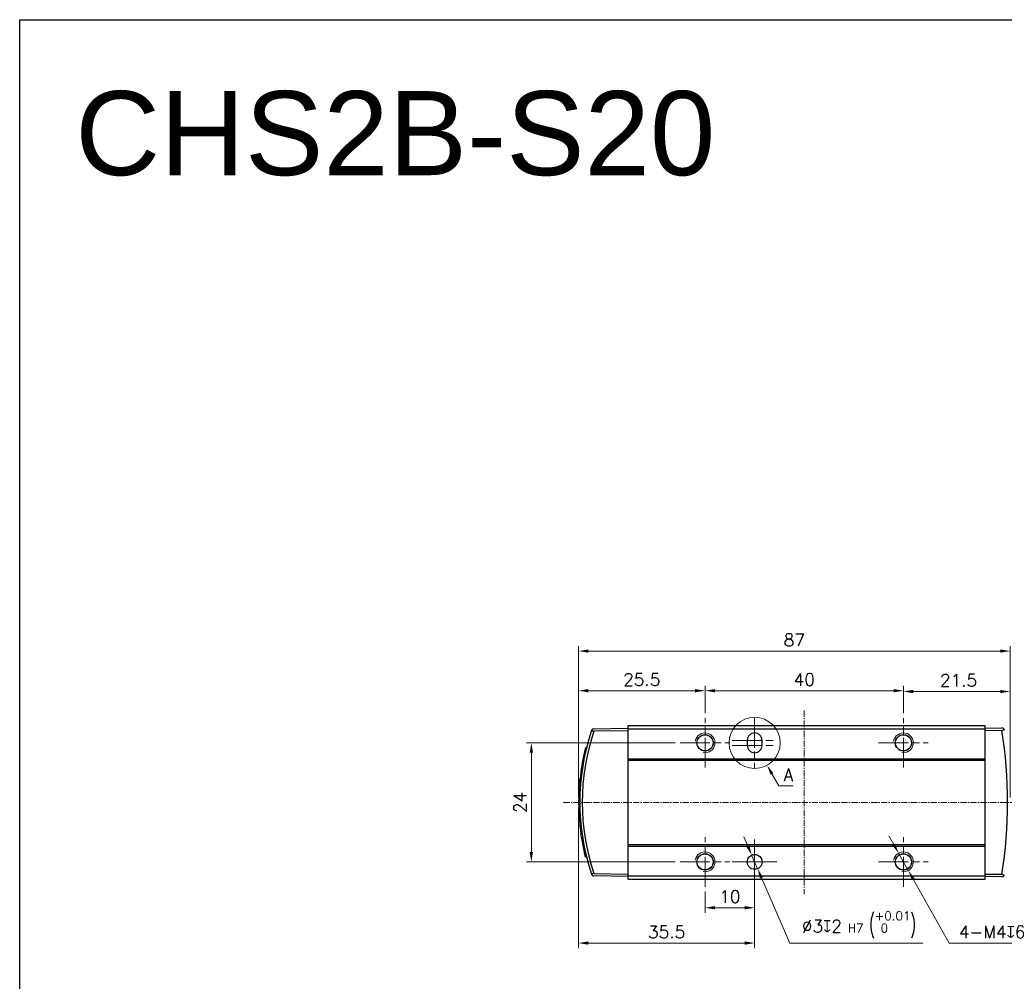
# Model space of a CAD drawing. Header units: inches. Extents: x 0 to 5655, y -2263 to 1330.
# Tile 149 of 239: x 3174 to 3372, y 299 to 493. Entities that reach past the tile are written whole.
import ezdxf

# ---------------------------------------------------------------- set-up
doc = ezdxf.new("R2010")
doc.units = ezdxf.units.IN
doc.header["$MEASUREMENT"] = 0
for name, pattern in [('AM_ISO08W050x2', [9, 6, -0.75, 1.5, -0.75]), ('CENTER', [2, 1.25, -0.25, 0.25, -0.25]), ('SLD-實線', [0])]:
    doc.linetypes.add(name, pattern=pattern)
for name, color, linetype, lineweight in [('AM_0', 7, 'Continuous', 30), ('AM_4', 3, 'Continuous', 15), ('AM_5', 3, 'Continuous', 15), ('AM_7', 4, 'CENTER', 15), ('AM_8', 1, 'Continuous', 15)]:
    doc.layers.add(name, color=color, linetype=linetype, lineweight=lineweight)
doc.styles.get("Standard").update_dxf_attribs({"font": 'arial.ttf'})
doc.styles.add('尺寸標註', font='romans.shx', dxfattribs={"bigfont": 'CHINESET.SHX'})
doc.dimstyles.new('複本 CNS2-1$0', dxfattribs={"dimtxt": 2.5, "dimasz": 2, "dimexe": 1, "dimexo": 1, "dimgap": 1, "dimtad": 1, "dimtoh": 1, "dimdsep": 46, "dimtxsty": '尺寸標註', "dimcen": 0, "dimclrd": 2, "dimclre": 2, "dimclrt": 3, "dimadec": 0, "dimazin": 2, "dimtp": 0.1, "dimtm": 0.1, "dimtfac": 0.71, "dimtmove": 0, "dimatfit": 0, "dimfxl": 0, "dimlwd": 13, "dimlwe": 13, "dimarcsym": 0})
doc.dimstyles.new('複本 CNS2-1$3', dxfattribs={"dimtxt": 2.5, "dimasz": 2, "dimexe": 1, "dimexo": 1, "dimgap": 1, "dimtad": 1, "dimtoh": 1, "dimdsep": 46, "dimtxsty": '尺寸標註', "dimcen": 0, "dimclrd": 2, "dimclre": 2, "dimclrt": 3, "dimadec": 0, "dimazin": 2, "dimtp": 0.1, "dimtm": 0.1, "dimtfac": 0.71, "dimtmove": 0, "dimatfit": 0, "dimfxl": 0, "dimlwd": 13, "dimlwe": 13, "dimarcsym": 0})

# ---------------------------------------------------------------- blocks, each defined once
blk = doc.blocks.new('*D606')
at = {"layer": 'AM_5', "color": 2, "lineweight": 13}
for p, q in [((3286.56, 334.33), (3286.56, 305.96)), ((3322.06, 317.83), (3322.06, 305.96)), ((3288.56, 306.96), (3320.06, 306.96))]:
    blk.add_line(p, q, dxfattribs=at)
at = {"layer": 'AM_5', "color": 2}
for points in [[(3288.56, 307.3), (3288.56, 306.63), (3286.56, 306.96)], [(3320.06, 307.3), (3320.06, 306.63), (3322.06, 306.96)]]:
    blk.add_solid(points, dxfattribs=at)
at = {"layer": 'Defpoints', "color": 0}
for p in [(3286.56, 335.33), (3322.06, 318.83), (3322.06, 306.96)]:
    blk.add_point(p, dxfattribs=at)
at = {"layer": 'AM_5', "color": 3, "insert": (3304.31, 309.21), "char_height": 2.5, "attachment_point": 5, "style": '尺寸標註'}
blk.add_mtext('35.5', dxfattribs=at)
blk = doc.blocks.new('*U280')
at = {"layer": 'AM_0'}
blk.add_circle((1802.51, 5465.24), 1.62, dxfattribs=at)
at = {"layer": 'AM_4'}
blk.add_arc((1802.51, 5465.24), 2, 260, 170, dxfattribs=at)
at = {"layer": 'AM_7', "linetype": 'AM_ISO08W050x2'}
for p, q in [((1802.51, 5460.24), (1802.51, 5470.24)), ((1797.51, 5465.24), (1807.51, 5465.24))]:
    blk.add_line(p, q, dxfattribs=at)
blk = doc.blocks.new('*U281')
at = {"layer": 'AM_0'}
blk.add_circle((1802.51, 5441.24), 1.62, dxfattribs=at)
at = {"layer": 'AM_4'}
blk.add_arc((1802.51, 5441.24), 2, 260, 170, dxfattribs=at)
at = {"layer": 'AM_7', "linetype": 'AM_ISO08W050x2'}
for p, q in [((1802.51, 5436.24), (1802.51, 5446.24)), ((1797.51, 5441.24), (1807.51, 5441.24))]:
    blk.add_line(p, q, dxfattribs=at)
blk = doc.blocks.new('*U282')
at = {"layer": 'AM_0'}
blk.add_circle((1762.51, 5441.24), 1.62, dxfattribs=at)
at = {"layer": 'AM_4'}
blk.add_arc((1762.51, 5441.24), 2, 260, 170, dxfattribs=at)
at = {"layer": 'AM_7', "linetype": 'AM_ISO08W050x2'}
for p, q in [((1762.51, 5436.24), (1762.51, 5446.24)), ((1757.51, 5441.24), (1767.51, 5441.24))]:
    blk.add_line(p, q, dxfattribs=at)
blk = doc.blocks.new('*U283')
at = {"layer": 'AM_0'}
blk.add_circle((1762.51, 5465.24), 1.62, dxfattribs=at)
at = {"layer": 'AM_4'}
blk.add_arc((1762.51, 5465.24), 2, 260, 170, dxfattribs=at)
at = {"layer": 'AM_7', "linetype": 'AM_ISO08W050x2'}
for p, q in [((1762.51, 5460.24), (1762.51, 5470.24)), ((1757.51, 5465.24), (1767.51, 5465.24))]:
    blk.add_line(p, q, dxfattribs=at)
blk = doc.blocks.new('*D544')
at = {"layer": 'AM_5', "color": 2, "lineweight": 13}
for p, q in [((3306.06, 347.33), (3276.05, 347.33)), ((3277.05, 345.33), (3277.05, 325.33)), ((3306.06, 323.33), (3276.05, 323.33))]:
    blk.add_line(p, q, dxfattribs=at)
at = {"layer": 'AM_5', "color": 2}
for points in [[(3276.71, 345.33), (3277.38, 345.33), (3277.05, 347.33)], [(3276.71, 325.33), (3277.38, 325.33), (3277.05, 323.33)]]:
    blk.add_solid(points, dxfattribs=at)
at = {"layer": 'Defpoints', "color": 0}
for p in [(3307.06, 347.33), (3277.05, 323.33), (3307.06, 323.33)]:
    blk.add_point(p, dxfattribs=at)
at = {"layer": 'AM_5', "color": 3, "insert": (3274.8, 335.33), "char_height": 2.5, "attachment_point": 5, "rotation": 90, "style": '尺寸標註'}
blk.add_mtext('24', dxfattribs=at)
blk = doc.blocks.new('*D545')
at = {"layer": 'AM_5', "color": 2, "lineweight": 13}
for p, q in [((3286.56, 336.33), (3286.56, 358.85)), ((3288.56, 357.85), (3310.06, 357.85)), ((3312.06, 353.33), (3312.06, 358.85))]:
    blk.add_line(p, q, dxfattribs=at)
at = {"layer": 'AM_5', "color": 2}
for points in [[(3288.56, 358.18), (3288.56, 357.52), (3286.56, 357.85)], [(3310.06, 358.18), (3310.06, 357.52), (3312.06, 357.85)]]:
    blk.add_solid(points, dxfattribs=at)
at = {"layer": 'Defpoints', "color": 0}
for p in [(3312.06, 357.85), (3312.06, 352.33), (3286.56, 335.33)]:
    blk.add_point(p, dxfattribs=at)
at = {"layer": 'AM_5', "color": 3, "insert": (3299.31, 360.1), "char_height": 2.5, "attachment_point": 5, "style": '尺寸標註'}
blk.add_mtext('25.5', dxfattribs=at)
blk = doc.blocks.new('*D546')
at = {"layer": 'AM_5', "color": 2, "lineweight": 13}
for p, q in [((3312.06, 353.33), (3312.06, 358.85)), ((3350.06, 357.85), (3314.06, 357.85)), ((3352.06, 353.33), (3352.06, 358.85))]:
    blk.add_line(p, q, dxfattribs=at)
at = {"layer": 'AM_5', "color": 2}
for points in [[(3314.06, 358.18), (3314.06, 357.52), (3312.06, 357.85)], [(3350.06, 358.18), (3350.06, 357.52), (3352.06, 357.85)]]:
    blk.add_solid(points, dxfattribs=at)
at = {"layer": 'Defpoints', "color": 0}
for p in [(3312.06, 357.85), (3312.06, 352.33), (3352.06, 352.33)]:
    blk.add_point(p, dxfattribs=at)
at = {"layer": 'AM_5', "color": 3, "insert": (3332.06, 360.1), "char_height": 2.5, "attachment_point": 5, "style": '尺寸標註'}
blk.add_mtext('40', dxfattribs=at)
blk = doc.blocks.new('*D607')
at = {"layer": 'AM_5', "color": 2, "lineweight": 13}
for p, q in [((3322.06, 322.33), (3322.06, 313.08)), ((3312.06, 317.33), (3312.06, 313.08)), ((3314.06, 314.08), (3320.06, 314.08))]:
    blk.add_line(p, q, dxfattribs=at)
at = {"layer": 'AM_5', "color": 2}
for points in [[(3314.06, 314.42), (3314.06, 313.75), (3312.06, 314.08)], [(3320.06, 314.42), (3320.06, 313.75), (3322.06, 314.08)]]:
    blk.add_solid(points, dxfattribs=at)
at = {"layer": 'Defpoints', "color": 0}
for p in [(3322.06, 323.33), (3312.06, 318.33), (3322.06, 314.08)]:
    blk.add_point(p, dxfattribs=at)
at = {"layer": 'AM_5', "color": 3, "insert": (3317.06, 316.33), "char_height": 2.5, "attachment_point": 5, "style": '尺寸標註'}
blk.add_mtext('10', dxfattribs=at)
blk = doc.blocks.new('*D547')
at = {"layer": 'AM_5', "color": 2, "lineweight": 13}
for p, q in [((3320.67, 326.54), (3319.88, 328.38)), ((3321.46, 324.71), (3322.65, 321.95)), ((3323.45, 320.12), (3329.13, 306.96)), ((3329.13, 306.96), (3355.94, 306.96))]:
    blk.add_line(p, q, dxfattribs=at)
at = {"layer": 'AM_5', "color": 2}
for points in [[(3320.98, 326.67), (3320.36, 326.41), (3321.46, 324.71)], [(3323.75, 320.25), (3323.14, 319.98), (3322.65, 321.95)]]:
    blk.add_solid(points, dxfattribs=at)
at = {"layer": 'Defpoints', "color": 0}
for p in [(3321.46, 324.71), (3322.65, 321.95)]:
    blk.add_point(p, dxfattribs=at)
at = {"layer": 'AM_5', "color": 3, "insert": (3343.04, 310.63), "char_height": 2.5, "attachment_point": 5, "style": '尺寸標註'}
blk.add_mtext('∅3{\\Famgdt;x}2{}{\\H0.7x;\\C3; H7 {\\H2x;\\W0.5;(}\\S+0.01^  0;{\\H2x;\\W0.5;)}}', dxfattribs=at)
blk = doc.blocks.new('*D560')
at = {"layer": 'AM_5', "color": 2, "lineweight": 13}
for p, q in [((3350.1, 326.82), (3349.12, 328.56)), ((3351.08, 325.07), (3353.04, 321.59)), ((3354.02, 319.84), (3361.26, 306.96)), ((3361.26, 306.96), (3377.61, 306.96))]:
    blk.add_line(p, q, dxfattribs=at)
at = {"layer": 'AM_5', "color": 2}
for points in [[(3350.39, 326.98), (3349.81, 326.65), (3351.08, 325.07)], [(3354.31, 320.01), (3353.73, 319.68), (3353.04, 321.59)]]:
    blk.add_solid(points, dxfattribs=at)
at = {"layer": 'Defpoints', "color": 0}
for p in [(3351.08, 325.07), (3353.04, 321.59)]:
    blk.add_point(p, dxfattribs=at)
at = {"layer": 'AM_5', "color": 3, "insert": (3369.93, 309.21), "char_height": 2.5, "attachment_point": 5, "style": '尺寸標註'}
blk.add_mtext('4-M4{\\Famgdt;x}6', dxfattribs=at)
blk = doc.blocks.new('*D561')
at = {"layer": 'AM_5', "color": 2, "lineweight": 13}
for p, q in [((3352.06, 353.33), (3352.06, 358.69)), ((3354.06, 357.69), (3371.56, 357.69)), ((3373.56, 336.33), (3373.56, 358.69))]:
    blk.add_line(p, q, dxfattribs=at)
at = {"layer": 'AM_5', "color": 2}
for points in [[(3354.06, 358.02), (3354.06, 357.35), (3352.06, 357.69)], [(3371.56, 358.02), (3371.56, 357.35), (3373.56, 357.69)]]:
    blk.add_solid(points, dxfattribs=at)
at = {"layer": 'Defpoints', "color": 0}
for p in [(3373.56, 357.69), (3352.06, 352.33), (3373.56, 335.33)]:
    blk.add_point(p, dxfattribs=at)
at = {"layer": 'AM_5', "color": 3, "insert": (3363.16, 359.94), "char_height": 2.5, "attachment_point": 5, "style": '尺寸標註'}
blk.add_mtext('21.5', dxfattribs=at)
blk = doc.blocks.new('*D564')
at = {"layer": 'AM_5', "color": 2, "lineweight": 13}
for p, q in [((3286.56, 336.83), (3286.56, 366.84)), ((3288.56, 365.84), (3371.56, 365.84)), ((3373.56, 336.33), (3373.56, 366.84))]:
    blk.add_line(p, q, dxfattribs=at)
at = {"layer": 'AM_5', "color": 2}
for points in [[(3288.56, 366.17), (3288.56, 365.51), (3286.56, 365.84)], [(3371.56, 366.17), (3371.56, 365.51), (3373.56, 365.84)]]:
    blk.add_solid(points, dxfattribs=at)
at = {"layer": 'Defpoints', "color": 0}
for p in [(3373.56, 365.84), (3286.56, 335.83), (3373.56, 335.33)]:
    blk.add_point(p, dxfattribs=at)
at = {"layer": 'AM_5', "color": 3, "insert": (3330.06, 368.09), "char_height": 2.5, "attachment_point": 5, "style": '尺寸標註'}
blk.add_mtext('87', dxfattribs=at)

msp = doc.modelspace()

# ---------------------------------------------------------------- linework, layer by layer
at = {"color": 7, "linetype": 'SLD-實線', "lineweight": 25}
for p, q in [((3289.628, 350.158), (3296.558, 350.279)), ((3296.558, 349.779), (3289.628, 349.658)), ((3296.558, 350.829), (3368.558, 350.829)), ((3296.558, 350.132), (3296.558, 350.829)), ((3296.558, 344.132), (3296.558, 350.132)), ((3296.558, 350.132), (3368.558, 350.132)), ((3368.558, 350.132), (3368.558, 350.829)), ((3368.558, 350.279), (3371.886, 350.337)), ((3368.558, 344.132), (3368.558, 350.132)), ((3371.886, 349.837), (3368.558, 349.779)), ((3288.969, 349.223), (3288.969, 349.223)), ((3320.558, 347.829), (3320.558, 346.829)), ((3323.558, 346.829), (3323.558, 347.829)), ((3288.05, 345.914), (3287.843, 345.909)), ((3288.146, 346.309), (3287.939, 346.306)), ((3287.903, 345.275), (3287.697, 345.272)), ((3296.558, 344.132), (3368.558, 344.132)), ((3296.558, 343.832), (3296.558, 344.132)), ((3296.558, 343.832), (3368.558, 343.832)), ((3296.558, 326.826), (3296.558, 343.832)), ((3368.558, 343.832), (3368.558, 344.132)), ((3368.558, 326.826), (3368.558, 343.832)), ((3287.01, 341.394), (3287.009, 341.394)), ((3287.047, 339.991), (3286.845, 339.988)), ((3287.061, 340.129), (3286.86, 340.134)), ((3286.927, 338.619), (3286.726, 338.619)), ((3286.81, 335.76), (3286.61, 335.76)), ((3286.608, 334.869), (3286.81, 334.866)), ((3286.812, 334.802), (3286.612, 334.797)), ((3286.875, 332.863), (3286.675, 332.866)), ((3286.891, 332.58), (3286.691, 332.582)), ((3287.001, 331.134), (3286.801, 331.132)), ((3287.235, 329.096), (3287.032, 329.103)), ((3287.378, 328.135), (3287.175, 328.135)), ((3296.558, 326.826), (3368.558, 326.826)), ((3296.558, 326.526), (3296.558, 326.826)), ((3296.558, 326.526), (3368.558, 326.526)), ((3296.558, 320.526), (3296.558, 326.526)), ((3368.558, 326.526), (3368.558, 326.826)), ((3368.558, 320.526), (3368.558, 326.526)), ((3287.927, 325.275), (3287.722, 325.276)), ((3287.934, 324.362), (3288.143, 324.358)), ((3288.146, 324.349), (3287.939, 324.353)), ((3289.628, 321), (3296.558, 320.879)), ((3296.558, 320.379), (3289.628, 320.5)), ((3296.558, 320.526), (3368.558, 320.526)), ((3296.558, 319.829), (3296.558, 320.526)), ((3296.558, 319.829), (3368.558, 319.829)), ((3368.558, 320.879), (3371.886, 320.821)), ((3368.558, 319.829), (3368.558, 320.526)), ((3371.886, 320.321), (3368.558, 320.379))]:
    msp.add_line(p, q, dxfattribs=at)
msp.add_lwpolyline([(3173.908, 169.72), (3173.908, 493.153), (3529.18, 493.153), (3529.18, 169.72)])
msp.add_lwpolyline([(3173.908, 493.153), (3529.18, 493.153), (3529.18, 0), (3173.908, 0)], close=True)
for centre, radius in [((3312.058, 347.329), 1.65), ((3352.058, 347.329), 1.65), ((3312.058, 323.329), 1.65), ((3322.058, 323.329), 1.5), ((3352.058, 323.329), 1.65)]:
    msp.add_circle(centre, radius, dxfattribs=at)
for centre, radius, start, end in [((3332.558, 335.329), 45.75, 161.53861, 198.46139), ((3332.55, 335.329), 45.25, 161.53902, 198.46118), ((3289.637, 349.658), 0.5, 91, 141.24951), ((3322.058, 347.829), 1.5, 0, 180), ((3371.895, 349.837), 0.5, 35.71727, 91), ((3282.05, 335.329), 91, 350.82637, 9.17373), ((3332.558, 335.329), 45.95, 166.68879, 167.50295), ((3332.558, 335.329), 45.95, 166.17967, 166.74779), ((3322.058, 346.829), 1.5, 180, 0), ((3332.558, 335.329), 45.95, 167.50295, 173.99821), ((3332.558, 335.329), 45.95, 173.99821, 174.18098), ((3332.558, 335.329), 45.95, 175.89479, 179.46233), ((3332.558, 335.329), 45.95, 180.57368, 180.66314), ((3332.558, 335.329), 45.95, 180.66314, 183.07334), ((3332.558, 335.329), 45.95, 183.07334, 183.42698), ((3332.558, 335.329), 45.95, 183.42698, 185.24097), ((3332.558, 335.329), 45.95, 185.24097, 187.78709), ((3332.558, 335.329), 45.95, 189.00787, 192.63822), ((3289.637, 321), 0.5, 218.74762, 269), ((3371.895, 320.821), 0.5, 269, 324.28132)]:
    msp.add_arc(centre, radius, start, end, dxfattribs=at)
for points, knots in [([(3289.163, 349.817), (3289.163, 349.818), (3289.182, 349.873), (3289.215, 349.922), (3289.247, 349.971)], [0, 0, 0, 0, 0.0181889, 1, 1, 1, 1]), ([(3289.247, 349.971), (3289.254, 349.927), (3289.265, 349.849), (3289.336, 349.753), (3289.429, 349.691), (3289.531, 349.661), (3289.6, 349.659), (3289.628, 349.658)], [0, 0, 0, 0, 0.2825937, 0.5056932, 0.6874217, 0.8697053, 1, 1, 1, 1]), ([(3371.886, 349.837), (3371.927, 349.841), (3372.011, 349.848), (3372.129, 349.901), (3372.237, 349.993), (3372.283, 350.078), (3372.3, 350.128), (3372.3, 350.129)], [0, 0, 0, 0, 0.199493, 0.3986913, 0.649947, 0.9937882, 1, 1, 1, 1]), ([(3372.3, 350.129), (3372.338, 350.061), (3372.376, 349.993), (3372.388, 349.918), (3372.388, 349.917)], [0, 0, 0, 0, 0.98596862, 1, 1, 1, 1]), ([(3286.726, 338.619), (3286.74, 338.801), (3286.768, 339.168), (3286.809, 339.627), (3286.834, 339.881), (3286.843, 339.968), (3286.845, 339.988)], [0, 0, 0, 0, 0.3015029, 0.6049668, 0.9081909, 1, 1, 1, 1]), ([(3286.611, 334.871), (3286.611, 334.872), (3286.611, 334.874), (3286.61, 334.906), (3286.61, 334.965), (3286.609, 335.048), (3286.609, 335.151), (3286.608, 335.275), (3286.608, 335.412), (3286.609, 335.561), (3286.61, 335.679), (3286.61, 335.746), (3286.61, 335.76)], [0, 0, 0, 0, 0.0855054, 0.1944633, 0.3065807, 0.4155452, 0.5276687, 0.6366509, 0.748793, 0.8577841, 0.9699357, 1, 1, 1, 1]), ([(3287.175, 328.135), (3287.146, 328.32), (3287.089, 328.688), (3287.05, 328.975), (3287.03, 329.117)], [0, 0, 0, 0, 0.50430155, 1, 1, 1, 1]), ([(3287.934, 324.372), (3287.935, 324.37), (3287.937, 324.36), (3287.916, 324.446), (3287.872, 324.626), (3287.81, 324.887), (3287.757, 325.118), (3287.727, 325.25), (3287.722, 325.276)], [0, 0, 0, 0, 0.0809903, 0.2926745, 0.5055814, 0.7234108, 0.9471229, 1, 1, 1, 1]), ([(3289.163, 320.842), (3289.163, 320.841), (3289.182, 320.785), (3289.215, 320.736), (3289.247, 320.687)], [0, 0, 0, 0, 0.0181914, 1, 1, 1, 1]), ([(3289.628, 321), (3289.589, 320.998), (3289.51, 320.995), (3289.406, 320.955), (3289.319, 320.887), (3289.262, 320.795), (3289.252, 320.723), (3289.247, 320.687)], [0, 0, 0, 0, 0.1788055, 0.3581576, 0.5298814, 0.7702487, 1, 1, 1, 1]), ([(3372.3, 320.529), (3372.3, 320.531), (3372.283, 320.579), (3372.239, 320.662), (3372.135, 320.753), (3372.015, 320.809), (3371.929, 320.817), (3371.886, 320.821)], [0, 0, 0, 0, 0.0122477, 0.3377257, 0.5876867, 0.7915282, 1, 1, 1, 1]), ([(3372.3, 320.529), (3372.338, 320.597), (3372.376, 320.666), (3372.388, 320.74), (3372.388, 320.741)], [0, 0, 0, 0, 0.9859693, 1, 1, 1, 1])]:
    msp.add_open_spline(points, degree=3, knots=knots, dxfattribs=at)
at = {"layer": 'AM_5', "color": 2, "lineweight": 13}
for p, q in [((3325.544, 341.08), (3326.908, 338.633)), ((3326.908, 338.633), (3329.813, 338.633))]:
    msp.add_line(p, q, dxfattribs=at)
at = {"layer": 'AM_5', "color": 2}
msp.add_solid([(3325.835, 341.242), (3325.253, 340.917), (3324.57, 342.826)], dxfattribs=at)
at = {"layer": 'AM_7'}
for p, q in [((3332.058, 353.829), (3332.058, 316.829)), ((3283.558, 335.329), (3442.91, 335.329))]:
    msp.add_line(p, q, dxfattribs=at)
at = {"layer": 'AM_7', "linetype": 'AM_ISO08W050x2'}
for p, q in [((3322.058, 352.329), (3322.058, 342.329)), ((3317.558, 347.829), (3326.558, 347.829)), ((3317.558, 346.829), (3326.558, 346.829)), ((3322.058, 323.329), (3322.058, 327.829)), ((3322.058, 323.329), (3317.558, 323.329)), ((3322.058, 323.329), (3326.558, 323.329)), ((3322.058, 323.329), (3322.058, 318.829))]:
    msp.add_line(p, q, dxfattribs=at)
at = {"layer": 'AM_8'}
msp.add_line((3286.558, 335.829), (3286.558, 334.829), dxfattribs=at)
msp.add_circle((3322.058, 347.329), 5.156, dxfattribs=at)

# ---------------------------------------------------------------- block references
at = {"layer": 'AM_0'}
for name in ['*U283', '*U280', '*U282', '*U281']:
    msp.add_blockref(name, (1549.544, -5117.909), dxfattribs=at)

# ---------------------------------------------------------------- texts
msp.add_text('CHS2B-S20', height=16.9575).set_placement((3185.11, 461.8))
at = {"layer": 'AM_5', "color": 3, "insert": (3328.861, 340.883), "char_height": 2.5, "attachment_point": 5, "style": '尺寸標註'}
msp.add_mtext('A', dxfattribs=at)

# ---------------------------------------------------------------- dimensions: what is measured, and where the dimension line sits
at = {"layer": 'AM_5'}
for base, p1, p2, override, picture, middle in [((3373.558, 365.841), (3286.558, 335.829), (3373.558, 335.329), {"dimdec": 1, "dimtix": 1}, '*D564', (3330.058, 368.091)), ((3312.058, 357.85), (3286.558, 335.329), (3312.058, 352.329), {"dimdec": 1, "dimtix": 1}, '*D545', (3299.308, 360.1)), ((3312.058, 357.85), (3352.058, 352.329), (3312.058, 352.329), {"dimdec": 1, "dimtix": 1}, '*D546', (3332.058, 360.1)), ((3322.058, 306.962), (3286.558, 335.329), (3322.058, 318.829), {"dimdec": 1, "dimtix": 1}, '*D606', (3304.308, 309.212)), ((3322.058, 314.083), (3312.058, 318.329), (3322.058, 323.329), {"dimdec": 1}, '*D607', (3317.058, 316.333))]:
    dim = msp.add_linear_dim(base=base, p1=p1, p2=p2, dimstyle='複本 CNS2-1$0', override=override, dxfattribs=at)
    dim.commit()
    dim.dimension.update_dxf_attribs({"geometry": picture, "text_midpoint": middle})
dim = msp.add_linear_dim(base=(3373.558, 357.687), p1=(3352.058, 352.329), p2=(3373.558, 335.329), dimstyle='複本 CNS2-1$0', override={"dimdec": 1, "dimtix": 1}, dxfattribs=at)
dim.commit()
dim.dimension.update_dxf_attribs({"geometry": '*D561', "text_midpoint": (3363.159, 357.687), "dimtype": 160})
dim = msp.add_linear_dim(base=(3277.048, 323.329), p1=(3307.058, 347.329), p2=(3307.058, 323.329), angle=90, dimstyle='複本 CNS2-1$0', override={"dimdec": 1}, dxfattribs=at)
dim.commit()
dim.dimension.update_dxf_attribs({"geometry": '*D544', "text_midpoint": (3274.798, 335.329)})
for p1, p2, text, picture, middle in [((3321.463, 324.706), (3322.654, 321.952), '<>{\\Famgdt;x}2{}{\\H0.7x;\\C3; H7 {\\H2x;\\W0.5;(}\\S+0.01^  0;{\\H2x;\\W0.5;)}}', '*D547', (3343.038, 306.962)), ((3351.079, 325.073), (3353.038, 321.586), '4-M4{\\Famgdt;x}6', '*D560', (3369.934, 306.962))]:
    dim = msp.add_diameter_dim_2p(p1=p1, p2=p2, text=text, dimstyle='複本 CNS2-1$3', override={"dimdec": 1}, dxfattribs=at)
    dim.commit()
    dim.dimension.update_dxf_attribs({"geometry": picture, "text_midpoint": middle, "dimtype": 163})

doc.saveas('drawing.dxf')
